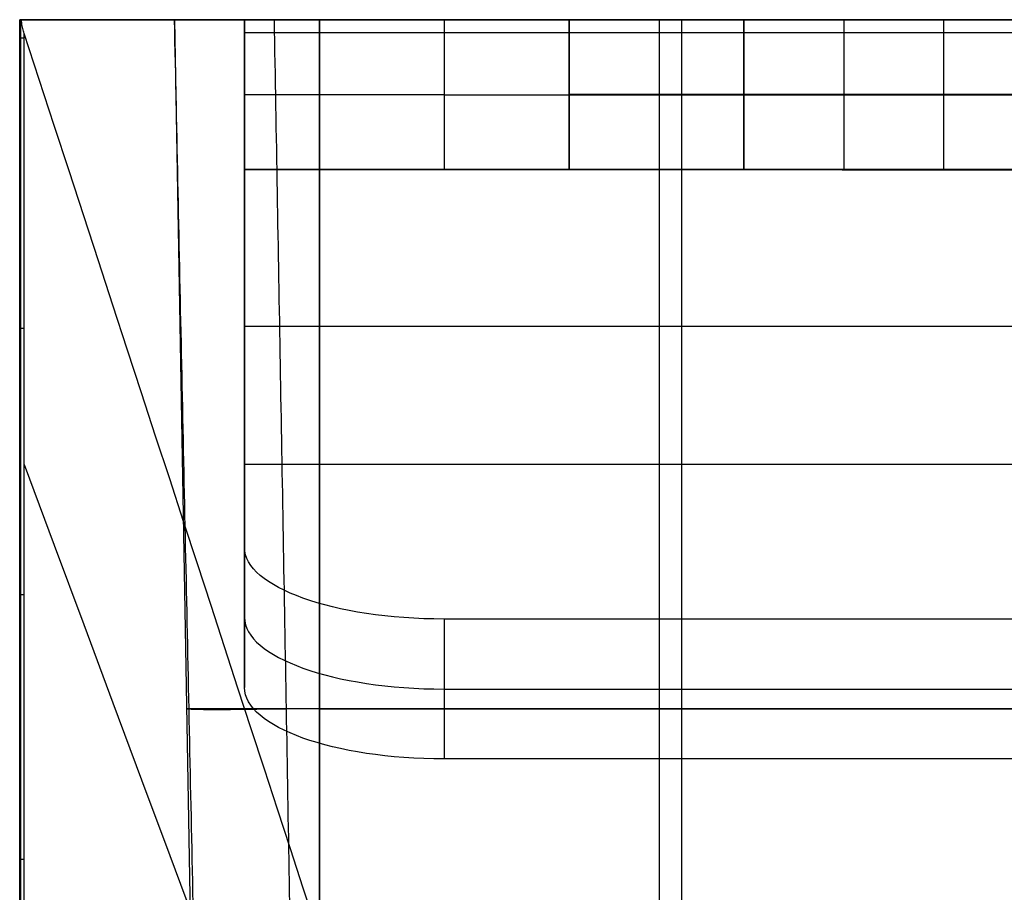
# Model space of a CAD drawing. Header units: millimetres. Extents: x -41.5 to 3, y 0 to 43.
# Tile 5 of 16: x -41.5 to -31.6, y 34.3 to 43. Entities that reach past the tile are written whole.
import ezdxf

# ---------------------------------------------------------------- set-up
doc = ezdxf.new("R2010")
doc.units = ezdxf.units.MM
doc.layers.add('METAL', color=7, linetype='Continuous')
doc.layers.add('METAL EXT', color=7, linetype='Continuous', true_color=0x292929)

msp = doc.modelspace()

# ---------------------------------------------------------------- linework, layer by layer
at = {"layer": 'METAL'}
for p, q in [((-39.25, 41.5, 73.8164), (-39.25, 43, 73.8164)), ((-39.25, 43, 65.6986), (-34.25, 43, 65.6986)), ((-36, 41.5, 27.5), (-36, 43, 27.5)), ((-34.25, 41.5, 59.05), (-34.25, 43, 59.05)), ((-34.25, 41.499, 17.5), (-34.25, 43, 17.5)), ((-33.25, 43, 22), (-33.25, 41.5, 22)), ((-33.25, 43, 33), (-33.25, 41.5, 33)), ((0.75, 42.8672, 114.7155), (-39.25, 42.8672, 114.7155)), ((-37.25, 42.249, 17.5), (-31.25, 42.249, 17.5)), ((-36, 42.25, 24.75), (-36, 42.25, 30.25)), ((-34.25, 42.25, 42.55), (-34.25, 42.25, 75.55)), ((-29.25, 42.25, 40.55), (-32.25, 42.25, 40.55)), ((-39.25, 41.5, 65.7957), (-34.25, 41.5, 65.7957)), ((-39.25, 39.9336, 122.3578), (0.75, 39.9336, 122.3578)), ((-39.25, 39.6582, 123.0752), (-39.25, 39.6582, 118.8896)), ((-39.25, 38.5498, 121.777), (0.75, 38.5498, 121.777)), ((-37.25, 36.2998, 129.7312), (-1.25, 36.2998, 129.7312))]:
    msp.add_line(p, q, dxfattribs=at)
at = {"layer": 'METAL', "extrusion": (0, -1, 0)}
for centre, radius, start, end in [((-37.25, 19.5, -43), 2, 180, 270), ((-33.25, 24.75, -43), 2.75, 180, 0), ((-33.25, 30.25, -43), 2.75, 0, 180), ((-19.25, 75.55, -43), 15, 360, 180), ((-32.25, 42.55, -43), 2, 180, 270), ((-37.25, 19.5, -42.25), 2, 180, 270), ((-33.25, 24.75, -42.25), 2.75, 180, 0), ((-33.25, 30.25, -42.25), 2.75, 0, 180), ((-32.25, 42.55, -42.25), 2, 180, 270)]:
    msp.add_arc(centre, radius, start, end, dxfattribs=at)
at = {"layer": 'METAL', "extrusion": (1, 0, 0)}
msp.add_arc((41, 113.9988, -39.25), 2, 0, 21, dxfattribs=at)
at = {"layer": 'METAL', "extrusion": (0, 1, 0)}
for centre, radius, start, end in [((19.25, 75.55, 42.25), 15, 0, 180), ((37.25, 19.5, 41.5), 2, 270, 0), ((33.25, 24.75, 41.5), 2.75, 180, 0), ((33.25, 30.25, 41.5), 2.75, 0, 180), ((19.25, 75.55, 41.5), 15, 360, 180), ((32.25, 42.55, 41.5), 2, 270, 0)]:
    msp.add_arc(centre, radius, start, end, dxfattribs=at)
at = {"layer": 'METAL', "extrusion": (8.17145e-13, -0.93358, -0.358368)}
msp.add_arc((-37.25, 106.1058, -81.1303), 2, 90, 180, dxfattribs=at)
at = {"layer": 'METAL', "extrusion": (0, 0.93358, 0.358368)}
msp.add_arc((37.25, 106.1058, 80.3803), 2, 0, 90, dxfattribs=at)
at = {"layer": 'METAL', "extrusion": (8.1673e-13, -0.93358, -0.358368)}
msp.add_arc((-37.25, 106.1058, -79.6303), 2, 90, 180, dxfattribs=at)
at = {"layer": 'METAL'}
for points in [[(-39.25, 41.5, 19.5), (-39.25, 43, 19.5)], [(-39.25, 43, 19.5), (-39.25, 43, 113.9988)], [(-39.25, 43, 113.9988), (0.75, 43, 113.9988)], [(-37.25, 43, 17.5), (-37.25, 41.5, 17.5)], [(-31.25, 43, 17.5), (-37.25, 43, 17.5)], [(-36, 43, 24.75), (-36, 41.5, 24.75)], [(-36, 41.5, 30.25), (-36, 43, 30.25)], [(-36, 43, 30.25), (-36, 43, 24.75)], [(-34.25, 43, 75.55), (-34.25, 43, 42.55)], [(-34.25, 43, 75.55), (-34.25, 41.5, 75.55)], [(-34.25, 43, 42.55), (-34.25, 41.5, 42.55)], [(-32.25, 43, 40.55), (-29.25, 43, 40.55)], [(-32.25, 41.5, 40.55), (-32.25, 43, 40.55)], [(-39.25, 42.8672, 114.7155), (-39.25, 37.7167, 128.1328)], [(0.75, 42.8672, 114.7155), (-39.25, 42.8672, 114.7155)], [(-39.25, 41.5, 114.0915), (-39.25, 41.5, 19.5)], [(0.75, 41.5, 114.0915), (-39.25, 41.5, 114.0915)], [(-39.25, 36.3164, 127.5953), (-39.25, 41.5, 114.0915)], [(-37.25, 41.5, 17.5), (-31.25, 41.4981, 17.5002)], [(-36, 41.5, 24.75), (-36, 41.5, 30.25)], [(-34.25, 41.5, 42.55), (-34.25, 41.5, 75.55)], [(-29.25, 41.5, 40.55), (-32.25, 41.5, 40.55)], [(-39.25, 37.7167, 128.1328), (-39.25, 36.3164, 127.5953)], [(-37.25, 37, 130), (-37.25, 35.5996, 129.4624)], [(-1.25, 37, 130), (-37.25, 37, 130)], [(-1.25, 35.5996, 129.4624), (-37.25, 35.5996, 129.4624)]]:
    msp.add_open_spline(points, degree=1, dxfattribs=at)
at = {"layer": 'METAL EXT'}
for p, q in [((-41.5, 6.3, 70.4753), (-41.5, 43, 70.4753)), ((-39.95, 43, 69), (-41.5, 43, 69)), ((-39.95, 43, 69.0001), (-39.7091, 29.2, 69.0001)), ((-35.1, 43, 136), (-35.1, 29.2, 135.7591)), ((-34.8749, 43, 1.55), (-34.8749, 29.2, 1.7909)), ((-39.8296, 36.1, 134.8797), (-39.8296, 36.1, 3)), ((-31.3703, 36.1, 135.8796), (-38.8297, 36.1, 135.8796)), ((-38.5, 36.1, 1.6704), (-31.3703, 36.1, 1.6704))]:
    msp.add_line(p, q, dxfattribs=at)
at = {"layer": 'METAL EXT', "extrusion": (0, -1, 0)}
for centre, radius, start, end in [((-41.4, 137.9464, -43), 0.1, 147.5656, 180), ((-38.5, 3, -43), 1.45, 180, 270)]:
    msp.add_arc(centre, radius, start, end, dxfattribs=at)
at = {"layer": 'METAL EXT', "extrusion": (0, 1, 0)}
for centre, radius in [((38.5, 3, 43), 3), ((38.5, 3, 36.1), 1.3296)]:
    msp.add_arc(centre, radius, 270, 0, dxfattribs=at)
at = {"layer": 'METAL EXT', "extrusion": (0.01745, -0.999695, -0.01745)}
msp.add_arc((-38.1935, 134.2172, -39.1376), 1, 90.01745, 180, dxfattribs=at)
at = {"layer": 'METAL EXT'}
for points, degree in [([(-41.5, 25.5301, 137.9464), (-41.5, 26.0769, 137.9464), (-41.5, 27.2167, 137.9464), (-41.5, 28.9953, 137.9464), (-41.5, 31.0543, 137.9464), (-41.5, 33.3345, 137.9464), (-41.5, 35.6906, 137.9464), (-41.5, 38.0212, 137.9464), (-41.5, 40.3643, 137.9464), (-41.5, 42.1015, 137.9464), (-41.5, 43, 137.9464)], 3), ([(-41.5, 43, 3), (-41.5, 6.3, 3)], 1), ([(-41.5, 43, 137.9464), (-41.5, 43, 3)], 1), ([(-41.4554, 42.8633, 138.0296), (-41.4578, 42.8708, 138.028), (-41.4624, 42.8863, 138.0247), (-41.4687, 42.9114, 138.0192), (-41.4744, 42.9385, 138.0133), (-41.4797, 42.9679, 138.007), (-41.4829, 42.989, 138.0024), (-41.4844, 43, 138)], 3), ([(-41.4844, 43, 138), (2.9844, 43, 138)], 1), ([(-39.95, 43, 135.0002), (-39.95, 43, 3)], 1), ([(-38.9502, 43, 136), (-39.2834, 43, 136), (-39.6976, 43, 135.7476), (-39.95, 43, 135.3334), (-39.95, 43, 135.0002)], 3), ([(-39.6591, 29.2, 3), (-39.95, 43, 3)], 1), ([(-39.6591, 29.2, 134.7593), (-39.95, 43, 135.0002)], 1), ([(-31.2498, 43, 136), (-38.9502, 43, 136)], 1), ([(-38.7093, 29.2, 135.7091), (-38.9502, 43, 136)], 1), ([(0, 43), (-38.5, 43)], 1), ([(-38.5, 43, 1.55), (-31.2498, 43, 1.55)], 1), ([(-38.5, 6.3), (-38.5, 43)], 1), ([(-38.5, 43, 1.55), (-38.5, 29.2, 1.8409)], 1), ([(-41.4554, 25.5301, 138.0296), (-41.4554, 42.8633, 138.0296)], 1), ([(-31.8, 13.3, 151), (-31.7672, 13.1997, 146.6545), (-34.9857, 23.0541, 142.3311), (-41.4554, 42.8633, 138.0296)], 3), ([(-41.4554, 38.549, 138.0296), (-34.9857, 21.1614, 142.3311), (-31.7672, 12.479, 146.6545), (-31.8, 12.5017, 151)], 3)]:
    msp.add_open_spline(points, degree=degree, dxfattribs=at)
msp.add_open_spline([(-41.4881, 25.5301, 137.9936), (-41.4881, 26.1748, 137.9936), (-41.4881, 27.5181, 137.9936), (-41.4881, 29.6648, 137.9936), (-41.4881, 32.0425, 137.9936), (-41.4881, 34.6049, 137.9936), (-41.4881, 37.2525, 137.9936), (-41.4881, 39.9928, 137.9936), (-41.4881, 41.9104, 137.9936), (-41.4881, 42.9393, 137.9936), (-41.4881, 43, 137.9936)], degree=3, knots=[0.174699, 0.174699, 0.174699, 0.174699, 2.108636, 4.204689, 6.614795, 9.241838, 11.891695, 14.557822, 17.462582, 17.644575, 17.644575, 17.644575, 17.644575], dxfattribs=at)
for points, weights in [([(-41.5, 42.818, 137.9464), (-41.5, 42.818, 137.9806), (-41.4838, 42.818, 138.0107), (-41.4554, 42.818, 138.0296)], [1.06305007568, 0.978983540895, 0.978983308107, 1.06304937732]), ([(-41.5, 39.9132, 137.9464), (-41.5, 39.9132, 137.9806), (-41.4838, 39.9132, 138.0107), (-41.4554, 39.9132, 138.0296)], [1.06305007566, 0.978983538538, 0.978983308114, 1.06304938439]), ([(-41.5, 37.2471, 137.9464), (-41.5, 37.2471, 137.9806), (-41.4838, 37.2471, 138.0107), (-41.4554, 37.2471, 138.0296)], [1.06305007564, 0.978983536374, 0.978983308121, 1.06304939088]), ([(-41.5, 34.5973, 137.9464), (-41.5, 34.5973, 137.9806), (-41.4838, 34.5973, 138.0107), (-41.4554, 34.5973, 138.0296)], [1.06305007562, 0.978983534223, 0.978983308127, 1.06304939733])]:
    msp.add_rational_spline(points, weights, degree=3, dxfattribs=at)

doc.saveas('drawing.dxf')
